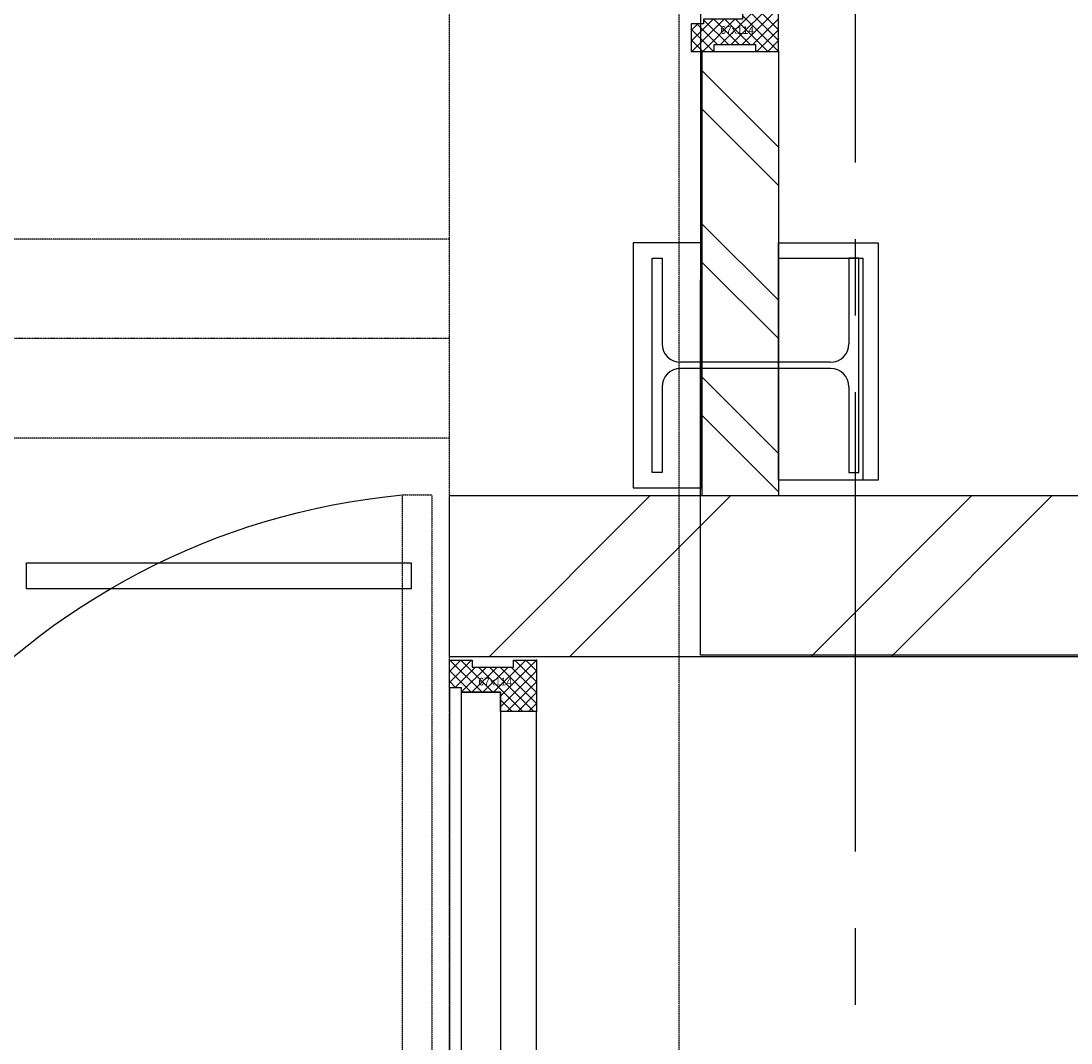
# Model space of a CAD drawing. Extents: x -66955 to 52345, y -20450 to 69550.
# Tile 22 of 132: x -54419 to -53048, y 16300 to 17635. Entities that reach past the tile are written whole.
import ezdxf

# ---------------------------------------------------------------- set-up
doc = ezdxf.new("R2010")
doc.units = 0
doc.header["$MEASUREMENT"] = 0
for name, pattern in [('DASHDOT', [1, 0.5, -0.25, 0, -0.25]), ('DASHED', [0.75, 0.5, -0.25]), ('HIDDEN', [0.375, 0.25, -0.125])]:
    doc.linetypes.add(name, pattern=pattern)
for name, color, linetype in [('-32-', 7, 'CONTINUOUS'), ('STRAMIEN--E7-', 7, 'CONTINUOUS'), ('VERD1$--32-', 7, 'CONTINUOUS'), ('VERD1--21-', 7, 'CONTINUOUS'), ('VERD1--22-', 7, 'CONTINUOUS'), ('VERD1--24-', 7, 'CONTINUOUS'), ('VERD1--27-', 7, 'CONTINUOUS'), ('VERD1--28-', 7, 'CONTINUOUS'), ('VERD1--32-', 7, 'CONTINUOUS'), ('VERD1--E5-', 7, 'CONTINUOUS')]:
    doc.layers.add(name, color=color, linetype=linetype)
doc.styles.add('txt', font='TXT', dxfattribs={"height": 0.2})

# ---------------------------------------------------------------- blocks, each defined once
blk = doc.blocks.new('*O100')
at = {"layer": '-32-', "color": 7, "linetype": 'CONTINUOUS'}
blk.add_lwpolyline([(987.51, -16.94), (987.51, 16.94), (1489.99, 16.94), (1489.99, -16.94)], close=True, dxfattribs=at)
blk = doc.blocks.new('*O255')
at = {"layer": 'VERD1$--32-', "color": 7, "linetype": 'CONTINUOUS'}
blk.add_lwpolyline([(987.51, -16.94), (987.51, 16.94), (1489.99, 16.94), (1489.99, -16.94)], close=True, dxfattribs=at)
blk = doc.blocks.new('*O281')
at = {"layer": 'VERD1--32-', "color": 7, "linetype": 'CONTINUOUS'}
for p, q in [((-1549.5, 519.36), (-1535.36, 533.5)), ((-1549.5, 505.22), (-1521.22, 533.5)), ((-1549.5, 533.5), (-1502.5, 486.5)), ((-1540.5, 500.07), (-1507.07, 533.5)), ((-1540.5, 485.93), (-1492.93, 533.5)), ((-1540.5, 471.79), (-1482.5, 529.79)), ((-1535.36, 533.5), (-1488.36, 486.5)), ((-1521.22, 533.5), (-1482.5, 494.78)), ((-1507.07, 533.5), (-1482.5, 508.93)), ((-1492.93, 533.5), (-1482.5, 523.07)), ((-1549.5, 519.36), (-1507.5, 477.36)), ((-1540.5, 457.65), (-1482.5, 515.65)), ((-1549.5, 505.22), (-1547.78, 503.5)), ((-1540.5, 496.22), (-1507.5, 463.22)), ((-1497.51, 486.5), (-1482.5, 501.51)), ((-1540.5, 482.07), (-1507.5, 449.07)), ((-1483.36, 486.5), (-1482.5, 487.36)), ((-1549.5, 434.51), (-1507.5, 476.51)), ((-1540.5, 467.93), (-1508.07, 435.5)), ((-1549.5, 420.36), (-1507.5, 462.36)), ((-1540.5, 453.79), (-1513.5, 426.79)), ((-1549.5, 448.65), (-1548.65, 449.5)), ((-1549.5, 448.65), (-1520.35, 419.5)), ((-1536.22, 419.5), (-1507.5, 448.22)), ((-1549.5, 434.51), (-1534.49, 419.5)), ((-1522.08, 419.5), (-1513.5, 428.08)), ((-1549.5, 420.36), (-1548.64, 419.5))]:
    blk.add_line(p, q, dxfattribs=at)
for points in [[(-1549.5, 533.5), (-1482.5, 533.5), (-1482.5, 486.5), (-1507.5, 486.5), (-1507.5, 435.5), (-1513.5, 435.5), (-1513.5, 419.5), (-1549.5, 419.5), (-1549.5, 449.5), (-1540.5, 449.5), (-1540.5, 503.5), (-1549.5, 503.5)], [(-1549.5, 533.5), (-1482.5, 533.5), (-1482.5, 486.5), (-1507.5, 486.5), (-1507.5, 435.5), (-1513.5, 435.5), (-1513.5, 419.5), (-1549.5, 419.5), (-1549.5, 449.5), (-1540.5, 449.5), (-1540.5, 503.5), (-1549.5, 503.5)], [(-902.5, 533.5), (-1482.5, 533.5), (-1482.5, 486.5), (-902.5, 486.5)], [(-1507.5, 486.5), (-877.5, 486.5), (-877.5, 435.5), (-1507.5, 435.5)], [(-871.5, 435.5), (-1513.5, 435.5), (-1513.5, 419.5), (-871.5, 419.5)]]:
    blk.add_lwpolyline(points, close=True, dxfattribs=at)
at = {"layer": 'VERD1--32-', "color": 7, "linetype": 'HIDDEN'}
blk.add_lwpolyline([(-1765.5, 396.5), (-835.5, 396.5), (-835.5, 358.5), (-1765.5, 358.5)], close=True, dxfattribs=at)
at = {"layer": 'VERD1--32-', "color": 7, "linetype": 'CONTINUOUS', "extrusion": (0, 0, -1)}
blk.add_arc((837.59, 446.6), 932.09, 180.00608, 354.57642, dxfattribs=at)
at = {"layer": 'VERD1--32-', "color": 7, "linetype": 'CONTINUOUS'}
blk.add_point((-1549.5, 533.5), dxfattribs=at)
at = {"layer": 'VERD1--32-', "color": 7, "linetype": 'CONTINUOUS', "style": 'txt'}
blk.add_text('67x114', height=10, rotation=90, dxfattribs=at).set_placement((-1516.5, 457.5))
blk = doc.blocks.new('BI$FFS')
at = {"layer": 'VERD1--32-', "color": 7, "linetype": 'CONTINUOUS'}
blk.add_blockref('*O281', (-1765.5, -533.5), dxfattribs=at)
blk = doc.blocks.new('*O321')
at = {"layer": 'VERD1--32-', "color": 7, "linetype": 'CONTINUOUS'}
for p, q in [((382.66, -878), (440.66, -820)), ((396.8, -878), (454.8, -820)), ((458.51, -858.72), (419.79, -820)), ((410.94, -878), (458.51, -830.43)), ((458.51, -872.86), (411.51, -825.86)), ((344.51, -873.72), (373.23, -845)), ((345.37, -887), (387.37, -845)), ((359.52, -887), (401.52, -845)), ((392.94, -878), (360.51, -845.57)), ((407.08, -878), (374.08, -845)), ((421.23, -878), (388.23, -845)), ((444.37, -887), (402.37, -845)), ((458.51, -887), (411.51, -840)), ((425.08, -878), (458.51, -844.57)), ((344.51, -859.58), (353.09, -851)), ((373.66, -887), (344.51, -857.85)), ((378.8, -878), (351.8, -851)), ((430.23, -887), (458.51, -858.72)), ((359.52, -887), (344.51, -871.99)), ((444.37, -887), (458.51, -872.86)), ((345.37, -887), (344.51, -886.14)), ((373.66, -887), (374.51, -886.15)), ((430.23, -887), (428.51, -885.28))]:
    blk.add_line(p, q, dxfattribs=at)
blk.add_lwpolyline([(458.51, -887), (458.51, -820), (411.51, -820), (411.51, -845), (360.51, -845), (360.51, -851), (344.51, -851), (344.51, -887), (374.51, -887), (374.51, -878), (428.51, -878), (428.51, -887)], close=True, dxfattribs=at)
blk.add_lwpolyline([(458.51, -887), (458.51, -820), (411.51, -820), (411.51, -845), (360.51, -845), (360.51, -851), (344.51, -851), (344.51, -887), (374.51, -887), (374.51, -878), (428.51, -878), (428.51, -887)], close=True, dxfattribs=at)
blk.add_point((458.51, -887), dxfattribs=at)
at = {"layer": 'VERD1--32-', "color": 7, "linetype": 'CONTINUOUS', "style": 'txt'}
blk.add_text('67x114', height=10, dxfattribs=at).set_placement((382.51, -864))
blk = doc.blocks.new('BI$XS')
at = {"layer": 'VERD1--32-', "color": 7, "linetype": 'CONTINUOUS'}
blk.add_blockref('*O321', (-458.51, -887), dxfattribs=at)
blk = doc.blocks.new('B28HE')
at = {"layer": 'VERD1--28-', "color": 5, "linetype": 'CONTINUOUS'}
for p, q in [((-4, -98), (-4, 98)), ((4, -98), (4, 98))]:
    blk.add_line(p, q, dxfattribs=at)
for points in [[(-28, 122), (-140, 122), (-140, 135), (140, 135), (140, 122), (28, 122)], [(-28, -122), (-140, -122), (-140, -135), (140, -135), (140, -122), (28, -122)]]:
    blk.add_lwpolyline(points, dxfattribs=at)
for centre, start, end in [((-28, 98), 0, 90), ((28, 98), 90, 180), ((-28, -98), 270, 360), ((28, -98), 180, 270)]:
    blk.add_arc(centre, 24, start, end, dxfattribs=at)

msp = doc.modelspace()

# ---------------------------------------------------------------- linework, layer by layer
at = {"layer": 'STRAMIEN--E7-', "color": 6, "linetype": 'CONTINUOUS'}
for p, q in [((-53330, 17750), (-53330, 17450)), ((-53330, 17350), (-53330, 17250)), ((-53330, 17150), (-53330, 16850)), ((-53330, 16850), (-53330, 16550)), ((-53330, 16450), (-53330, 16350))]:
    msp.add_line(p, q, dxfattribs=at)
at = {"layer": 'VERD1--21-', "color": 7, "linetype": 'CONTINUOUS'}
for p, q in [((-53860, 17015), (-49230, 17015)), ((-53807.5, 16805), (-53597.5, 17015)), ((-53702.5, 16805), (-53492.5, 17015)), ((-53387.5, 16805), (-53177.5, 17015)), ((-53282.5, 16805), (-53072.5, 17015)), ((-53860, 16805), (-49440, 16805))]:
    msp.add_line(p, q, dxfattribs=at)
at = {"layer": 'VERD1--22-', "color": 7, "linetype": 'CONTINUOUS'}
for p, q in [((-53530, 17595), (-53530, 17015)), ((-53530, 17595), (-53430, 17595)), ((-53430, 17595), (-53430, 17015)), ((-53530, 17570), (-53430, 17470)), ((-53530, 17520), (-53430, 17420)), ((-53530, 17370), (-53430, 17270)), ((-53530, 17320), (-53430, 17220)), ((-53530, 17170), (-53430, 17070)), ((-53530, 17120), (-53430, 17020)), ((-53860, 16805), (-53860, 17015)), ((-53530, 17015), (-53430, 17015))]:
    msp.add_line(p, q, dxfattribs=at)
for points in [[(-53530, 17345), (-53620, 17345), (-53620, 17025), (-53530, 17025)], [(-53430, 17345), (-53300, 17345), (-53300, 17035), (-53430, 17035)], [(-53430, 17325), (-53320, 17325), (-53320, 17035), (-53430, 17035)]]:
    msp.add_lwpolyline(points, close=True, dxfattribs=at)
at = {"layer": 'VERD1--24-', "color": 7, "linetype": 'CONTINUOUS'}
msp.add_arc((-53860, 16455.02), 3030, 180, 270, dxfattribs=at)
at = {"layer": 'VERD1--27-', "color": 7, "linetype": 'CONTINUOUS'}
msp.add_lwpolyline([(-56980, 17030.02), (-58002.41, 17030.02, -0.4142136), (-58022.4, 17050.02, -0.4142136), (-58002.4, 17070.02), (-56960, 17070.02, -0.4142136), (-56895, 17005.02), (-56895, 16455.02, 0.408978), (-53892.59, 13420.36, -0.4121096), (-53872.73, 13400.36, -0.4142136), (-53892.73, 13380.21, -0.4108931), (-56935, 16455.02), (-56935, 16985.02, 0.4142136), (-56980, 17030.02)], format="xyb", dxfattribs=at)
at = {"layer": 'VERD1--28-', "color": 5, "linetype": 'HIDDEN'}
for p, q in [((-53860, 13265), (-53860, 22726)), ((-53560, 13265), (-53560, 22209)), ((-53860, 17350), (-58015.05, 17350)), ((-53860, 17090), (-58015.05, 17090))]:
    msp.add_line(p, q, dxfattribs=at)
at = {"layer": 'VERD1--28-', "color": 5, "linetype": 'DASHDOT'}
msp.add_line((-53860, 17220), (-58015.05, 17220), dxfattribs=at)
at = {"layer": 'VERD1--E5-', "color": 1, "linetype": 'DASHED'}
msp.add_lwpolyline([(0, 25520), (0, 11615), (-49440, 11635), (-49437.91, 16805), (-53531.92, 16806.65), (-53530, 21573.81), (-53530, 26058), (-56590, 26058), (-56590, 21355), (-63430, 21355), (-63430, 24243), (-65252, 24243), (-65252, 24225), (-65551, 24225)], dxfattribs=at)

# ---------------------------------------------------------------- block references
at = {"layer": '-32-', "color": 7, "linetype": 'CONTINUOUS'}
msp.add_blockref('*O100', (-55399.99, 16910), dxfattribs=at)
at = {"layer": 'VERD1$--32-', "color": 7, "linetype": 'CONTINUOUS'}
msp.add_blockref('*O255', (-55399.99, 16910), dxfattribs=at)
at = {"layer": 'VERD1--28-', "color": 5, "linetype": 'CONTINUOUS', "rotation": 90}
msp.add_blockref('B28HE', (-53460, 17185), dxfattribs=at)
at = {"layer": 'VERD1--32-', "color": 7, "linetype": 'CONTINUOUS'}
msp.add_blockref('BI$XS', (-53430, 19369), dxfattribs=at)
at = {"layer": 'VERD1--32-', "color": 7, "linetype": 'CONTINUOUS', "rotation": 270}
msp.add_blockref('BI$FFS', (-53746, 13485), dxfattribs=at)

doc.saveas('drawing.dxf')
